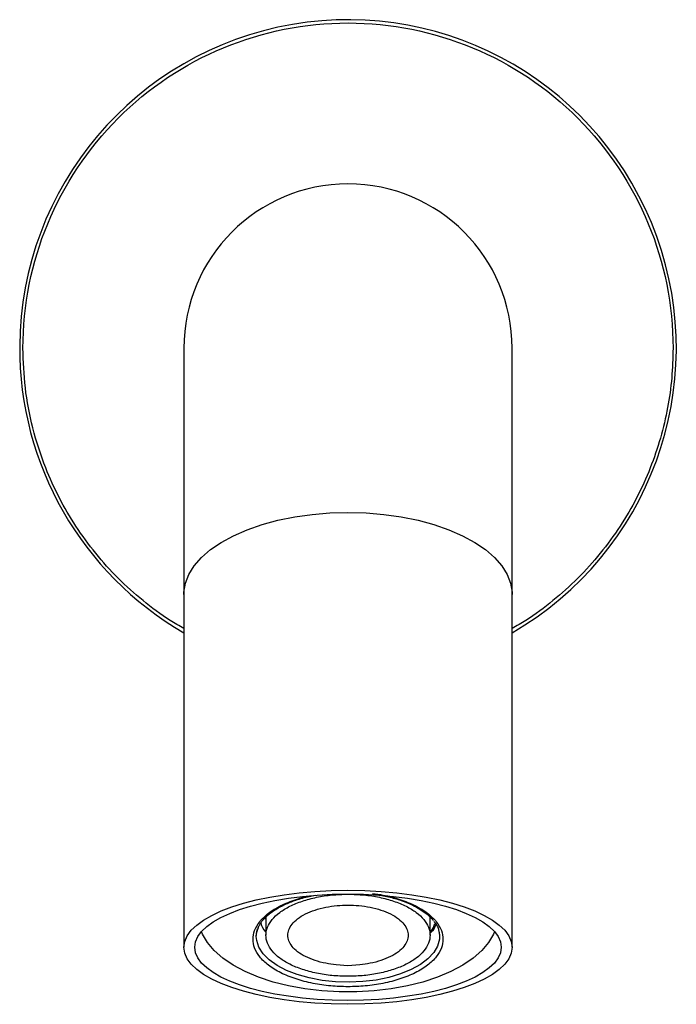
# Model space of a CAD drawing. Header units: millimetres. Extents: x 46 to 185, y 25 to 274.
# Tile 4 of 16: x 46 to 66, y 136 to 165. Entities that reach past the tile are written whole.
import ezdxf

# ---------------------------------------------------------------- set-up
doc = ezdxf.new("R2010")
doc.units = ezdxf.units.MM

msp = doc.modelspace()

# ---------------------------------------------------------------- linework, layer by layer
at = {"color": 7, "linetype": 'Continuous', "lineweight": 25}
for p, q in [((51.184, 155.495), (51.184, 147.995)), ((61.184, 147.995), (61.184, 155.495)), ((51.184, 147.995), (51.184, 137.259)), ((61.184, 137.259), (61.184, 147.995)), ((58.684, 137.624), (58.684, 138.201)), ((53.684, 138.127), (53.666, 138.157)), ((53.684, 138.17), (53.684, 137.624)), ((55.823, 136.73), (56.184, 136.707)), ((56.184, 136.707), (56.545, 136.73))]:
    msp.add_line(p, q, dxfattribs=at)
at = {"color": 8, "linetype": 'Continuous', "lineweight": 25, "flags": 128}
for points in [[(51.184, 147.995), (51.186, 148.064), (51.231, 148.338), (51.337, 148.609), (51.502, 148.872), (51.723, 149.124), (51.998, 149.362), (52.324, 149.584), (52.698, 149.787), (53.113, 149.968), (53.566, 150.125), (54.05, 150.256), (54.561, 150.36), (55.091, 150.435), (55.634, 150.48), (56.184, 150.495)], [(56.184, 150.495), (56.734, 150.48), (57.277, 150.435), (57.808, 150.36), (58.318, 150.256), (58.802, 150.125), (59.255, 149.968), (59.671, 149.787), (60.044, 149.584), (60.37, 149.362), (60.645, 149.124), (60.867, 148.872), (61.031, 148.609), (61.137, 148.338), (61.182, 148.064), (61.184, 147.995)], [(58.976, 137.589), (58.97, 137.502), (58.913, 137.296), (58.795, 137.095), (58.619, 136.906), (58.388, 136.733), (58.108, 136.578), (57.785, 136.446), (57.426, 136.339), (57.04, 136.261), (56.634, 136.212), (56.219, 136.194), (55.802, 136.207), (55.394, 136.25), (55.004, 136.324), (54.64, 136.426), (54.311, 136.554), (54.023, 136.705), (53.784, 136.876), (53.598, 137.063), (53.47, 137.262), (53.403, 137.468), (53.392, 137.589)]]:
    msp.add_lwpolyline(points, dxfattribs=at)
at = {"color": 7, "linetype": 'Continuous', "lineweight": 25, "flags": 128}
for points in [[(53.392, 137.589), (53.398, 137.676), (53.453, 137.877)], [(60.649, 137.73), (60.617, 137.656), (60.467, 137.402), (60.259, 137.157), (59.995, 136.927), (59.68, 136.713), (59.316, 136.519), (58.91, 136.348), (58.467, 136.201), (57.993, 136.082), (57.494, 135.991), (56.977, 135.929), (56.45, 135.898), (55.918, 135.898), (55.391, 135.929), (54.874, 135.991), (54.375, 136.082), (53.901, 136.201), (53.458, 136.348), (53.052, 136.519), (52.688, 136.713), (52.373, 136.927), (52.109, 137.157), (51.901, 137.402), (51.751, 137.656), (51.72, 137.73)], [(58.963, 137.721), (58.965, 137.711), (58.976, 137.589)]]:
    msp.add_lwpolyline(points, dxfattribs=at)
at = {"color": 7, "linetype": 'Continuous', "lineweight": 25}
for radius, start, end in [(10, 300, 179.6376), (5, 0, 180), (10, 179.6376, 240)]:
    msp.add_arc((56.184, 155.495), radius, start, end, dxfattribs=at)
for major_axis in [(5, 0), (4.667, 0)]:
    msp.add_ellipse((56.184, 137.259), major_axis=major_axis, ratio=0.347296, dxfattribs=at)
for points, knots in [([(46.284, 155.495), (46.284, 158.121), (47.327, 160.639), (51.04, 164.352), (53.559, 165.395), (58.81, 165.395), (61.328, 164.352), (65.041, 160.639), (66.084, 158.121), (66.084, 155.495)], [0, 0, 0, 0, 0.25, 0.25, 0.5, 0.5, 0.75, 0.75, 1, 1, 1, 1]), ([(53.454, 137.852), (53.466, 137.882), (53.516, 138.008), (53.686, 138.2), (53.96, 138.405), (54.259, 138.566), (54.6, 138.7), (54.916, 138.795), (55.126, 138.83), (55.188, 138.84)], [0, 0, 0, 0, 0.071775, 0.296149, 0.467446, 0.610524, 0.764605, 0.930114, 1, 1, 1, 1]), ([(56.944, 138.884), (57.087, 138.861), (57.371, 138.814), (57.784, 138.696), (58.199, 138.53), (58.51, 138.338), (58.701, 138.176), (58.76, 138.097), (58.78, 138.071)], [0, 0, 0, 0, 0.17337, 0.345377, 0.548284, 0.793039, 0.931189, 1, 1, 1, 1]), ([(55.823, 136.726), (55.717, 136.739), (55.491, 136.767), (55.172, 136.853), (54.878, 136.971), (54.64, 137.118), (54.47, 137.282), (54.372, 137.453), (54.34, 137.624), (54.372, 137.795), (54.47, 137.966), (54.64, 138.13), (54.878, 138.277), (55.172, 138.396), (55.5, 138.48), (55.842, 138.531), (56.072, 138.538), (56.184, 138.541)], [0, 0, 0, 0, 0.060679, 0.12933, 0.199437, 0.269545, 0.338195, 0.404106, 0.466291, 0.528477, 0.594388, 0.663038, 0.733146, 0.803253, 0.871904, 0.937814, 1, 1, 1, 1]), ([(56.184, 138.541), (56.296, 138.538), (56.526, 138.531), (56.868, 138.48), (57.196, 138.396), (57.49, 138.277), (57.728, 138.13), (57.898, 137.966), (57.996, 137.795), (58.028, 137.624), (57.996, 137.453), (57.898, 137.282), (57.728, 137.118), (57.49, 136.971), (57.196, 136.853), (56.877, 136.767), (56.651, 136.739), (56.545, 136.726)], [0, 0, 0, 0, 0.062187, 0.128099, 0.196751, 0.26686, 0.336969, 0.405621, 0.471533, 0.53372, 0.595907, 0.661819, 0.730471, 0.80058, 0.870689, 0.939342, 1, 1, 1, 1]), ([(53.528, 137.996), (53.556, 137.902), (53.585, 137.806), (53.681, 137.724), (53.684, 137.721)], [0, 0, 0, 0, 0.968729, 1, 1, 1, 1]), ([(58.684, 137.727), (58.694, 137.735), (58.781, 137.814), (58.808, 137.904), (58.832, 137.984)], [0, 0, 0, 0, 0.111077, 1, 1, 1, 1]), ([(58.853, 137.944), (58.836, 137.885), (58.808, 137.794), (58.716, 137.714), (58.684, 137.686)], [0, 0, 0, 0, 0.650412, 1, 1, 1, 1]), ([(58.794, 138.054), (58.814, 138.029), (58.885, 137.945), (58.955, 137.788), (58.969, 137.657), (58.976, 137.589)], [0, 0, 0, 0, 0.1651629, 0.5693328, 1, 1, 1, 1]), ([(53.392, 137.589), (53.395, 137.651), (53.4, 137.739), (53.441, 137.826), (53.454, 137.852)], [0, 0, 0, 0, 0.706567, 1, 1, 1, 1])]:
    msp.add_open_spline(points, degree=3, knots=knots, dxfattribs=at)
at = {"color": 8, "linetype": 'Continuous', "lineweight": 25}
for points, knots in [([(51.184, 146.965), (51.044, 147.044), (50.607, 147.291), (49.933, 147.8), (49.171, 148.481), (48.486, 149.242), (47.887, 150.062), (47.379, 150.933), (46.925, 151.929), (46.565, 153.05), (46.327, 154.275), (46.298, 155.093), (46.284, 155.495)], [0, 0, 0, 0, 0.046942, 0.146099, 0.245274, 0.344431, 0.443606, 0.540697, 0.637805, 0.762002, 0.882818, 1, 1, 1, 1]), ([(66.084, 155.495), (66.076, 155.193), (66.06, 154.589), (65.929, 153.673), (65.714, 152.755), (65.399, 151.833), (64.99, 150.933), (64.481, 150.062), (63.882, 149.242), (63.197, 148.482), (62.436, 147.8), (61.761, 147.291), (61.324, 147.044), (61.184, 146.965)], [0, 0, 0, 0, 0.0879216, 0.1758518, 0.2690481, 0.3622615, 0.4593425, 0.5564406, 0.6555873, 0.7547514, 0.8538982, 0.9530623, 1, 1, 1, 1]), ([(56.184, 136.057), (56.008, 136.062), (55.644, 136.071), (55.105, 136.152), (54.587, 136.285), (54.125, 136.473), (53.811, 136.666), (53.612, 136.836), (53.454, 137.01), (53.326, 137.233), (53.276, 137.503), (53.326, 137.772), (53.481, 138.042), (53.749, 138.301), (54.124, 138.533), (54.512, 138.689), (54.816, 138.78), (54.959, 138.811), (55.012, 138.822)], [0, 0, 0, 0, 0.0671897, 0.138404, 0.212579, 0.288328, 0.3640771, 0.4012011, 0.4383473, 0.5095616, 0.5767513, 0.643941, 0.7151553, 0.7893303, 0.8650794, 0.9408285, 0.9779524, 1, 1, 1, 1]), ([(56.932, 138.892), (57.039, 138.879), (57.334, 138.841), (57.78, 138.719), (58.244, 138.533), (58.557, 138.339), (58.756, 138.169), (58.914, 137.995), (59.042, 137.772), (59.092, 137.503), (59.042, 137.233), (58.887, 136.963), (58.619, 136.704), (58.243, 136.473), (57.857, 136.316), (57.517, 136.217), (57.169, 136.138), (56.724, 136.071), (56.36, 136.061), (56.184, 136.057)], [0, 0, 0, 0, 0.039593, 0.109771, 0.181439, 0.253107, 0.288231, 0.323376, 0.390753, 0.454323, 0.517892, 0.58527, 0.655448, 0.727116, 0.798784, 0.833908, 0.869053, 0.93643, 1, 1, 1, 1])]:
    msp.add_open_spline(points, degree=3, knots=knots, dxfattribs=at)
at = {"color": 7, "linetype": 'Continuous', "lineweight": 25}
for points in [[(56.184, 136.374), (56.02, 136.379), (55.693, 136.388), (55.221, 136.462), (54.786, 136.578), (54.405, 136.734), (54.092, 136.925), (53.859, 137.142), (53.716, 137.378), (53.668, 137.624), (53.716, 137.869), (53.859, 138.105), (54.092, 138.323), (54.405, 138.513), (54.786, 138.67), (55.221, 138.786), (55.693, 138.86), (56.02, 138.869), (56.184, 138.874)], [(56.184, 138.874), (56.348, 138.869), (56.675, 138.86), (57.147, 138.786), (57.582, 138.67), (57.963, 138.513), (58.276, 138.323), (58.509, 138.105), (58.652, 137.869), (58.7, 137.624), (58.652, 137.378), (58.509, 137.142), (58.276, 136.925), (57.963, 136.734), (57.582, 136.578), (57.147, 136.462), (56.675, 136.388), (56.348, 136.379), (56.184, 136.374)]]:
    msp.add_open_spline(points, degree=3, dxfattribs=at)

doc.saveas('drawing.dxf')
